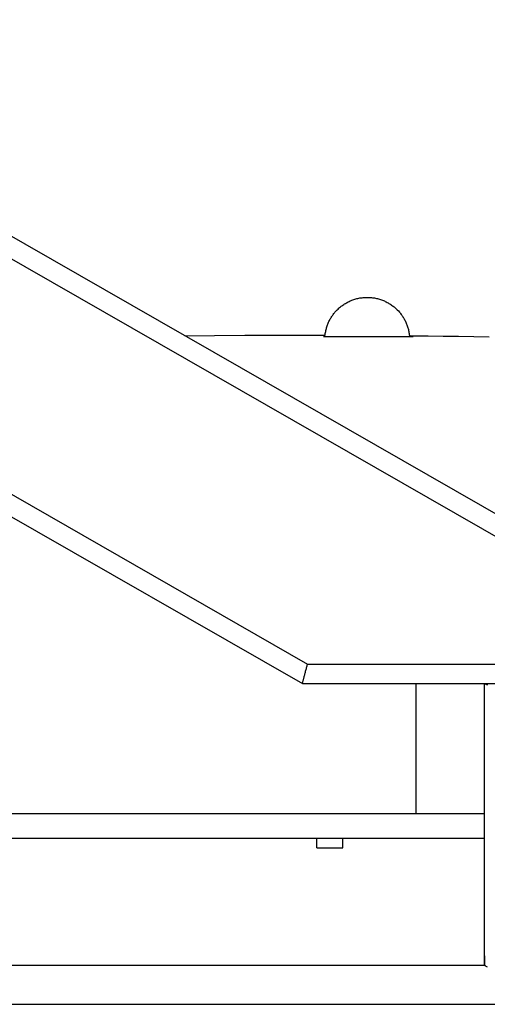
# Model space of a CAD drawing. Header units: millimetres. Extents: x -800 to 940, y -292 to 326.
# Tile 6 of 10: x -63 to 224, y -292 to 312. Entities that reach past the tile are written whole.
import ezdxf

# ---------------------------------------------------------------- set-up
doc = ezdxf.new("R2010")
doc.units = ezdxf.units.MM
doc.layers.add('VISIBLE', color=7, linetype='Continuous')

msp = doc.modelspace()

# ---------------------------------------------------------------- linework, layer by layer
at = {"layer": 'VISIBLE'}
for p, q in [((-600.91, 312.47), (110.17, -95.14)), ((-300.46, 312.47), (410.62, -95.14)), ((-555.79, 300.46), (113.37, -83.13)), ((-303.66, 300.46), (365.5, -83.13)), ((137.74, 138.93), (138.31, 139.22)), ((138.31, 139.22), (138.88, 139.5)), ((138.88, 139.5), (139.46, 139.77)), ((139.46, 139.77), (140.05, 140.02)), ((140.05, 140.02), (140.64, 140.26)), ((140.64, 140.26), (141.24, 140.48)), ((141.24, 140.48), (141.84, 140.69)), ((141.84, 140.69), (142.45, 140.88)), ((142.45, 140.88), (143.07, 141.06)), ((143.07, 141.06), (143.68, 141.22)), ((143.68, 141.22), (144.3, 141.37)), ((144.3, 141.37), (144.93, 141.5)), ((144.93, 141.5), (145.55, 141.62)), ((145.55, 141.62), (146.19, 141.72)), ((146.19, 141.72), (146.82, 141.8)), ((146.82, 141.8), (147.45, 141.87)), ((147.45, 141.87), (148.09, 141.93)), ((148.09, 141.93), (148.72, 141.97)), ((148.72, 141.97), (149.36, 141.99)), ((149.36, 141.99), (150, 142)), ((150, 142), (150.64, 141.99)), ((150.64, 141.99), (151.28, 141.97)), ((151.28, 141.97), (151.91, 141.93)), ((151.91, 141.93), (152.55, 141.87)), ((152.55, 141.87), (153.18, 141.8)), ((153.18, 141.8), (153.81, 141.72)), ((153.81, 141.72), (154.45, 141.62)), ((154.45, 141.62), (155.07, 141.5)), ((155.07, 141.5), (155.7, 141.37)), ((155.7, 141.37), (156.32, 141.22)), ((156.32, 141.22), (156.93, 141.06)), ((156.93, 141.06), (157.55, 140.88)), ((157.55, 140.88), (158.16, 140.69)), ((158.16, 140.69), (158.76, 140.48)), ((158.76, 140.48), (159.36, 140.26)), ((159.36, 140.26), (159.95, 140.02)), ((159.95, 140.02), (160.54, 139.77)), ((160.54, 139.77), (161.12, 139.5)), ((161.12, 139.5), (161.69, 139.22)), ((161.69, 139.22), (162.26, 138.93)), ((130.18, 132.83), (130.89, 133.63)), ((130.89, 133.63), (131.62, 134.38)), ((131.62, 134.38), (132.07, 134.83)), ((132.07, 134.83), (132.54, 135.26)), ((132.54, 135.26), (133.02, 135.69)), ((133.02, 135.69), (133.51, 136.1)), ((133.51, 136.1), (134, 136.5)), ((134, 136.5), (134.51, 136.88)), ((134.51, 136.88), (135.03, 137.26)), ((135.03, 137.26), (135.56, 137.62)), ((135.56, 137.62), (136.09, 137.97)), ((136.09, 137.97), (136.63, 138.3)), ((136.63, 138.3), (137.18, 138.62)), ((137.18, 138.62), (137.74, 138.93)), ((162.26, 138.93), (162.82, 138.62)), ((162.82, 138.62), (163.37, 138.3)), ((163.37, 138.3), (163.91, 137.97)), ((163.91, 137.97), (164.44, 137.62)), ((164.44, 137.62), (164.97, 137.26)), ((164.97, 137.26), (165.49, 136.88)), ((165.49, 136.88), (166, 136.5)), ((166, 136.5), (166.49, 136.1)), ((166.49, 136.1), (166.98, 135.69)), ((166.98, 135.69), (167.46, 135.26)), ((167.46, 135.26), (167.93, 134.83)), ((167.93, 134.83), (168.38, 134.38)), ((168.38, 134.38), (169.11, 133.63)), ((169.11, 133.63), (169.82, 132.83)), ((126.29, 126.67), (126.53, 127.2)), ((126.53, 127.2), (126.79, 127.72)), ((126.79, 127.72), (127.06, 128.23)), ((127.06, 128.23), (127.33, 128.73)), ((127.33, 128.73), (127.61, 129.23)), ((127.61, 129.23), (127.91, 129.71)), ((127.91, 129.71), (128.21, 130.18)), ((128.21, 130.18), (128.52, 130.65)), ((128.52, 130.65), (128.84, 131.11)), ((128.84, 131.11), (129.16, 131.55)), ((129.16, 131.55), (129.5, 131.99)), ((129.5, 131.99), (129.83, 132.41)), ((129.83, 132.41), (130.18, 132.83)), ((169.82, 132.83), (170.17, 132.41)), ((170.17, 132.41), (170.5, 131.99)), ((170.5, 131.99), (170.84, 131.55)), ((170.84, 131.55), (171.16, 131.11)), ((171.16, 131.11), (171.48, 130.65)), ((171.48, 130.65), (171.79, 130.18)), ((171.79, 130.18), (172.09, 129.71)), ((172.09, 129.71), (172.39, 129.23)), ((172.39, 129.23), (172.67, 128.73)), ((172.67, 128.73), (172.94, 128.23)), ((172.94, 128.23), (173.21, 127.72)), ((173.21, 127.72), (173.47, 127.2)), ((173.47, 127.2), (173.71, 126.67)), ((124.38, 120.41), (124.49, 121.01)), ((124.49, 121.01), (124.61, 121.6)), ((124.61, 121.6), (124.75, 122.19)), ((124.75, 122.19), (124.9, 122.77)), ((124.9, 122.77), (125.06, 123.34)), ((125.06, 123.34), (125.23, 123.92)), ((125.23, 123.92), (125.42, 124.48)), ((125.42, 124.48), (125.62, 125.04)), ((125.62, 125.04), (125.83, 125.59)), ((125.83, 125.59), (126.06, 126.13)), ((126.06, 126.13), (126.29, 126.67)), ((173.71, 126.67), (173.94, 126.13)), ((173.94, 126.13), (174.17, 125.59)), ((174.17, 125.59), (174.38, 125.04)), ((174.38, 125.04), (174.58, 124.48)), ((174.58, 124.48), (174.77, 123.92)), ((174.77, 123.92), (174.94, 123.34)), ((174.94, 123.34), (175.1, 122.77)), ((175.1, 122.77), (175.25, 122.19)), ((175.25, 122.19), (175.39, 121.6)), ((175.39, 121.6), (175.51, 121.01)), ((175.51, 121.01), (175.62, 120.41)), ((38.01, 118.45), (56.19, 118.6)), ((56.19, 118.6), (74.91, 118.71)), ((74.91, 118.71), (84.27, 118.75)), ((84.27, 118.75), (93.64, 118.77)), ((93.64, 118.77), (103, 118.79)), ((103, 118.79), (112.36, 118.78)), ((112.36, 118.78), (121.73, 118.77)), ((121.73, 118.77), (124.15, 118.76)), ((123.2, 118), (123.51, 118)), ((123.51, 118), (123.96, 118)), ((123.96, 118), (124.44, 118)), ((124.15, 118.76), (124.2, 119.21)), ((124.2, 119.21), (124.28, 119.81)), ((124.28, 119.81), (124.38, 120.41)), ((124.44, 118), (124.94, 118)), ((124.94, 118), (125.47, 118)), ((125.47, 118), (126.02, 118)), ((126.02, 118), (126.59, 118)), ((126.59, 118), (127.19, 118)), ((127.19, 118), (127.81, 118)), ((127.81, 118), (128.45, 118)), ((128.45, 118), (129.1, 118)), ((129.1, 118), (129.78, 118)), ((129.78, 118), (130.47, 118)), ((130.47, 118), (131.18, 118)), ((131.18, 118), (131.9, 118)), ((131.9, 118), (132.64, 118)), ((132.64, 118), (133.39, 118)), ((133.39, 118), (134.15, 118)), ((134.15, 118), (134.92, 118)), ((134.92, 118), (135.69, 118)), ((135.69, 118), (136.48, 118)), ((136.48, 118), (137.27, 118)), ((137.27, 118), (138.06, 118)), ((138.06, 118), (138.86, 118)), ((138.86, 118), (139.66, 118)), ((139.66, 118), (140.46, 118)), ((140.46, 118), (141.27, 118)), ((141.27, 118), (142.07, 118)), ((142.07, 118), (142.87, 118)), ((142.87, 118), (143.67, 118)), ((143.67, 118), (144.46, 118)), ((144.46, 118), (145.25, 118)), ((145.25, 118), (146.03, 118)), ((146.03, 118), (146.81, 118)), ((146.81, 118), (147.58, 118)), ((147.58, 118), (148.34, 118)), ((148.34, 118), (149.09, 118)), ((149.09, 118), (149.84, 118)), ((149.84, 118), (150.57, 118)), ((150.57, 118), (152.02, 118)), ((152.02, 118), (153.41, 118)), ((153.41, 118), (154.77, 118)), ((154.77, 118), (156.08, 118)), ((156.08, 118), (157.34, 118)), ((157.34, 118), (158.55, 118)), ((158.55, 118), (159.71, 118)), ((159.71, 118), (160.82, 118)), ((160.82, 118), (161.88, 118)), ((161.88, 118), (162.89, 118)), ((162.89, 118), (163.86, 118)), ((163.86, 118), (164.78, 118)), ((164.78, 118), (165.65, 118)), ((165.65, 118), (166.48, 118)), ((166.48, 118), (167.27, 118)), ((167.27, 118), (168.04, 118)), ((168.04, 118), (168.81, 118)), ((168.81, 118), (169.59, 118)), ((169.59, 118), (170.37, 118)), ((170.37, 118), (171.15, 118)), ((171.15, 118), (171.92, 118)), ((171.92, 118), (172.69, 118)), ((172.69, 118), (173.45, 118)), ((173.45, 118), (174.19, 118)), ((174.19, 118), (174.91, 118)), ((174.91, 118), (175.6, 118)), ((175.6, 118), (176.27, 118)), ((175.62, 120.41), (175.72, 119.81)), ((175.72, 119.81), (175.8, 119.21)), ((175.8, 119.21), (175.87, 118.61)), ((175.87, 118.61), (175.88, 118.44)), ((175.88, 118.44), (177.94, 118.42)), ((176.27, 118), (176.9, 118)), ((176.9, 118), (177.5, 118)), ((177.5, 118), (178.04, 118)), ((177.94, 118.42), (187.32, 118.32)), ((178.04, 118), (178.29, 118)), ((178.29, 118), (178.3, 118)), ((187.32, 118.32), (196.69, 118.2)), ((196.69, 118.2), (206.07, 118.07)), ((206.07, 118.07), (215.45, 117.93)), ((215.45, 117.93), (224.83, 117.77)), ((112.93, -84.76), (113.08, -84.21)), ((113.08, -84.21), (113.23, -83.66)), ((113.23, -83.66), (113.37, -83.13)), ((113.37, -83.13), (365.5, -83.13)), ((111.35, -90.7), (111.48, -90.21)), ((111.48, -90.21), (111.62, -89.7)), ((111.62, -89.7), (111.76, -89.18)), ((111.76, -89.18), (111.9, -88.65)), ((111.9, -88.65), (112.04, -88.1)), ((112.04, -88.1), (112.19, -87.55)), ((112.19, -87.55), (112.34, -86.99)), ((112.34, -86.99), (112.49, -86.43)), ((112.49, -86.43), (112.64, -85.87)), ((112.64, -85.87), (112.79, -85.31)), ((112.79, -85.31), (112.93, -84.76)), ((110.17, -95.13), (110.18, -95.1)), ((110.17, -95.14), (110.17, -95.13)), ((110.17, -95.14), (410.62, -95.14)), ((110.18, -95.1), (110.2, -95.03)), ((110.2, -95.03), (110.22, -94.94)), ((110.22, -94.94), (110.25, -94.83)), ((110.25, -94.83), (110.29, -94.68)), ((110.29, -94.68), (110.34, -94.51)), ((110.34, -94.51), (110.39, -94.3)), ((110.39, -94.3), (110.45, -94.07)), ((110.45, -94.07), (110.53, -93.8)), ((110.53, -93.8), (110.6, -93.51)), ((110.6, -93.51), (110.69, -93.19)), ((110.69, -93.19), (110.78, -92.84)), ((110.78, -92.84), (110.88, -92.46)), ((110.88, -92.46), (110.99, -92.05)), ((110.99, -92.05), (111.11, -91.62)), ((111.11, -91.62), (111.23, -91.17)), ((111.23, -91.17), (111.35, -90.7)), ((180.01, -175.01), (180.01, -95.14)), ((221.62, -95.14), (222.22, -95.37)), ((222.05, -262.31), (222.05, -95.3)), ((222.22, -95.37), (223.81, -95.95)), ((-75.21, -175.01), (-61.77, -175.01)), ((-61.77, -175.01), (-48.33, -175.01)), ((-48.33, -175.01), (-34.88, -175.01)), ((-34.88, -175.01), (-21.44, -175.01)), ((-21.44, -175.01), (-8, -175.01)), ((-8, -175.01), (18.87, -175.01)), ((18.87, -175.01), (45.74, -175.01)), ((45.74, -175.01), (72.61, -175.01)), ((72.61, -175.01), (99.46, -175.01)), ((99.46, -175.01), (126.32, -175.01)), ((126.32, -175.01), (153.17, -175.01)), ((153.17, -175.01), (180.01, -175.01)), ((180.01, -175.01), (185.3, -175.01)), ((185.3, -175.01), (190.64, -175.01)), ((190.64, -175.01), (196.03, -175.01)), ((196.03, -175.01), (198.75, -175.01)), ((198.75, -175.01), (201.48, -175.01)), ((201.48, -175.01), (204.22, -175.01)), ((204.22, -175.01), (206.97, -175.01)), ((206.97, -175.01), (209.75, -175.01)), ((209.75, -175.01), (212.53, -175.01)), ((212.53, -175.01), (215.33, -175.01)), ((215.33, -175.01), (218.15, -175.01)), ((218.15, -175.01), (220.98, -175.01)), ((220.98, -175.01), (222.05, -175.01)), ((-75.18, -190.01), (-61.76, -190.01)), ((-61.76, -190.01), (-48.34, -190.01)), ((-48.34, -190.01), (-34.93, -190.01)), ((-34.93, -190.01), (-21.51, -190.01)), ((-21.51, -190.01), (-8.09, -190.01)), ((-8.09, -190.01), (18.74, -190.01)), ((18.74, -190.01), (45.58, -190.01)), ((45.58, -190.01), (72.41, -190.01)), ((72.41, -190.01), (99.24, -190.01)), ((99.24, -190.01), (126.07, -190.01)), ((119, -196.01), (119, -190.01)), ((119, -195.99), (119, -190.01)), ((126.07, -190.01), (152.9, -190.01)), ((135, -196.01), (135, -190.01)), ((152.9, -190.01), (179.73, -190.01)), ((179.73, -190.01), (190.26, -190.01)), ((190.26, -190.01), (195.52, -190.01)), ((195.52, -190.01), (200.78, -190.01)), ((200.78, -190.01), (203.41, -190.01)), ((203.41, -190.01), (206.04, -190.01)), ((206.04, -190.01), (208.66, -190.01)), ((208.66, -190.01), (211.29, -190.01)), ((211.29, -190.01), (213.91, -190.01)), ((213.91, -190.01), (216.53, -190.01)), ((216.53, -190.01), (219.14, -190.01)), ((219.14, -190.01), (221.75, -190.01)), ((221.75, -190.01), (222.05, -190.01)), ((221.95, -267.94), (221.95, -190.01)), ((119, -195.99), (119, -196.01)), ((119, -196.01), (135, -196.01)), ((222.05, -262.31), (222.05, -268.06)), ((-351.74, -268.06), (215.05, -268.06)), ((-351.59, -267.94), (214.95, -267.94)), ((214.95, -267.94), (221.95, -267.94)), ((215.05, -268.06), (222.05, -268.06)), ((221.95, -267.94), (221.98, -267.96)), ((221.95, -267.94), (221.95, -267.94)), ((221.95, -267.94), (221.95, -267.94)), ((221.95, -267.94), (221.95, -267.94)), ((221.98, -267.96), (222, -267.98)), ((222, -267.98), (222.05, -268.01)), ((222.05, -268.01), (222.05, -268.01)), ((222.05, -268.06), (222.07, -268.07)), ((222.05, -268.06), (222.05, -268.06)), ((222.07, -268.07), (222.1, -268.09)), ((222.1, -268.09), (222.14, -268.12)), ((222.14, -268.12), (222.26, -268.2)), ((222.26, -268.2), (222.43, -268.31)), ((222.43, -268.31), (222.65, -268.45)), ((222.65, -268.45), (222.9, -268.61)), ((222.9, -268.61), (223.2, -268.79)), ((223.2, -268.79), (223.55, -269)), ((223.55, -269), (223.66, -269.06)), ((223.66, -269.06), (223.71, -269.1)), ((223.71, -269.1), (223.72, -269.1)), ((223.72, -269.1), (223.72, -269.1)), ((223.72, -269.1), (223.72, -269.1)), ((223.72, -269.1), (223.72, -269.1)), ((-380.08, -292.06), (300.06, -292.06))]:
    msp.add_line(p, q, dxfattribs=at)

doc.saveas('drawing.dxf')
